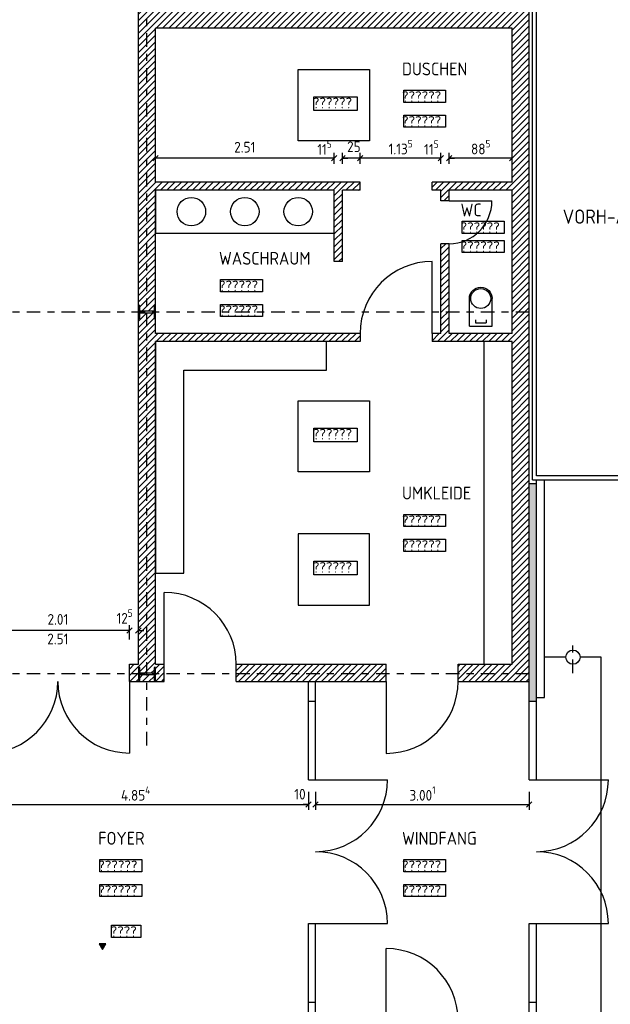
# Model space of a CAD drawing. Header units: metres. Extents: x 0 to 65.5, y 0 to 40.4.
# Tile 10 of 13: x 34.8 to 43, y 11.9 to 25.7. Entities that reach past the tile are written whole.
import ezdxf

# ---------------------------------------------------------------- set-up
doc = ezdxf.new("R2010")
doc.units = ezdxf.units.M
doc.header["$LTSCALE"] = 0.015
doc.header["$PDMODE"] = 35
doc.linetypes.add('STRICHPUNKT', pattern=[25.4, 12.7, -6.35, 0, -6.35])
for name, color, linetype in [('ACHSEN', 8, 'STRICHPUNKT'), ('BEM', 7, 'Continuous'), ('MOEBEL', 30, 'Continuous'), ('SANITAER', 5, 'Continuous'), ('SCHRAFFUR', 8, 'Continuous'), ('SONSTIGES', 7, 'Continuous'), ('TEXT', 7, 'Continuous'), ('TUEREN', 35, 'Continuous'), ('UNKLAR', 1, 'Continuous'), ('WAND', 62, 'Continuous')]:
    doc.layers.add(name, color=color, linetype=linetype)
doc.styles.add('ISOCP', font='isocp.shx', dxfattribs={"height": 0.15})
doc.dimstyles.new('METER_2S', dxfattribs={"dimtxt": 0.24, "dimasz": 0.12, "dimexe": 0.12, "dimexo": 0.12, "dimgap": 0.08, "dimtad": 1, "dimdec": 0, "dimlfac": 100, "dimzin": 5, "dimdsep": 46, "dimtxsty": 'ISOCP', "dimblk1": 'OBLIQUE', "dimblk2": 'OBLIQUE', "dimsah": 1, "dimcen": 0, "dimclrd": 256, "dimclre": 256, "dimclrt": 256, "dimadec": 0, "dimazin": 0, "dimtfac": 1, "dimtdec": 0, "dimtofl": 0, "dimtmove": 2, "dimatfit": 3, "dimldrblk": 'DOT', "dimfxl": 0, "dimtolj": 1, "dimtzin": 0, "dimlwd": -1, "dimlwe": -1, "dimarcsym": 0})
pattern_1 = [(45, (-966.651474, 144.88069), (-0.0449012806, 0.0449012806), [])]

# ---------------------------------------------------------------- blocks, each defined once
blk = doc.blocks.new('_OBLIQUE')
at = {"color": 0, "linetype": 'ByBlock'}
blk.add_line((-0.5, -0.5), (0.5, 0.5), dxfattribs=at)
blk = doc.blocks.new('*D87')
at = {"layer": 'BEM'}
for p, q in [((36.293, 16.998), (36.293, 17.199)), ((36.418, 16.998), (36.418, 17.199)), ((36.293, 17.124), (36.218, 17.124)), ((36.418, 17.124), (36.493, 17.124))]:
    blk.add_line(p, q, dxfattribs=at)
at = {"layer": 'DEFPOINTS', "color": 0}
for p in [(36.293, 17.124), (36.293, 16.923), (36.418, 16.923)]:
    blk.add_point(p, dxfattribs=at)
at = {"layer": 'BEM', "xscale": 0.075, "yscale": 0.075, "zscale": 0.075}
blk.add_blockref('_OBLIQUE', (36.293, 17.124), dxfattribs=at)
at = {"layer": 'BEM', "xscale": 0.075, "yscale": 0.075, "zscale": 0.075, "rotation": 180}
blk.add_blockref('_OBLIQUE', (36.418, 17.124), dxfattribs=at)
at = {"layer": 'BEM', "insert": (36.225, 17.319), "char_height": 0.15, "attachment_point": 5, "style": 'ISOCP'}
blk.add_mtext('\\A1;12\\H0.7X;\\S5^ ;', dxfattribs=at)
blk = doc.blocks.new('_Dot')
at = {"color": 0, "linetype": 'ByBlock', "lineweight": -2}
blk.add_line((-0.5, 0), (-1, 0), dxfattribs=at)
at = {"color": 0, "linetype": 'ByBlock', "const_width": 0.5}
blk.add_lwpolyline([(-0.25, 0, 1), (0.25, 0, 1)], format="xyb", close=True, dxfattribs=at)
blk = doc.blocks.new('*D88')
at = {"layer": 'BEM'}
for p, q in [((34.283, 16.998), (34.283, 17.199)), ((36.293, 16.998), (36.293, 17.199)), ((36.293, 17.124), (34.283, 17.124))]:
    blk.add_line(p, q, dxfattribs=at)
at = {"layer": 'DEFPOINTS', "color": 0}
for p in [(34.283, 17.124), (34.283, 16.923), (36.293, 16.923)]:
    blk.add_point(p, dxfattribs=at)
at = {"layer": 'BEM', "xscale": 0.075, "yscale": 0.075, "zscale": 0.075, "rotation": 180}
blk.add_blockref('_OBLIQUE', (34.283, 17.124), dxfattribs=at)
at = {"layer": 'BEM', "xscale": 0.075, "yscale": 0.075, "zscale": 0.075}
blk.add_blockref('_OBLIQUE', (36.293, 17.124), dxfattribs=at)
at = {"layer": 'BEM', "insert": (35.288, 17.279), "char_height": 0.15, "attachment_point": 5, "style": 'ISOCP'}
blk.add_mtext('\\A1;2.01', dxfattribs=at)
blk = doc.blocks.new('ZU')
blk.add_lwpolyline([(0, 0.09), (-0.02, 0.09), (-0.02, 0.01), (-0.22, 0.01), (-0.22, 0.09), (-0.24, 0.09), (-0.24, -0.09), (-0.22, -0.09), (-0.22, -0.01), (-0.02, -0.01), (-0.02, -0.09), (0, -0.09)], close=True)
blk = doc.blocks.new('*D189')
at = {"layer": 'BEM'}
for p, q in [((33.953, 14.857), (33.953, 14.605)), ((38.807, 14.857), (38.807, 14.605)), ((33.953, 14.68), (38.807, 14.68))]:
    blk.add_line(p, q, dxfattribs=at)
at = {"layer": 'DEFPOINTS', "color": 0}
for p in [(33.953, 14.932), (38.807, 14.932), (38.807, 14.68)]:
    blk.add_point(p, dxfattribs=at)
at = {"layer": 'BEM', "xscale": 0.075, "yscale": 0.075, "zscale": 0.075, "rotation": 180}
blk.add_blockref('_OBLIQUE', (33.953, 14.68), dxfattribs=at)
at = {"layer": 'BEM', "xscale": 0.075, "yscale": 0.075, "zscale": 0.075}
blk.add_blockref('_OBLIQUE', (38.807, 14.68), dxfattribs=at)
at = {"layer": 'BEM', "insert": (36.38, 14.835), "char_height": 0.15, "attachment_point": 5, "style": 'ISOCP'}
blk.add_mtext('\\A1;4.85\\H0.7X;\\S4^ ;', dxfattribs=at)
blk = doc.blocks.new('*D190')
at = {"layer": 'BEM'}
for p, q in [((38.807, 14.857), (38.807, 14.605)), ((38.907, 14.857), (38.907, 14.605)), ((38.807, 14.68), (38.732, 14.68)), ((38.907, 14.68), (38.982, 14.68))]:
    blk.add_line(p, q, dxfattribs=at)
at = {"layer": 'DEFPOINTS', "color": 0}
for p in [(38.807, 14.932), (38.907, 14.932), (38.907, 14.68)]:
    blk.add_point(p, dxfattribs=at)
at = {"layer": 'BEM', "xscale": 0.075, "yscale": 0.075, "zscale": 0.075}
blk.add_blockref('_OBLIQUE', (38.807, 14.68), dxfattribs=at)
at = {"layer": 'BEM', "xscale": 0.075, "yscale": 0.075, "zscale": 0.075, "rotation": 180}
blk.add_blockref('_OBLIQUE', (38.907, 14.68), dxfattribs=at)
at = {"layer": 'BEM', "insert": (38.688, 14.825), "char_height": 0.15, "attachment_point": 5, "style": 'ISOCP'}
blk.add_mtext('\\A1;10', dxfattribs=at)
blk = doc.blocks.new('*D191')
at = {"layer": 'BEM'}
for p, q in [((38.907, 14.857), (38.907, 14.605)), ((41.908, 14.857), (41.908, 14.605)), ((38.907, 14.68), (41.908, 14.68))]:
    blk.add_line(p, q, dxfattribs=at)
at = {"layer": 'DEFPOINTS', "color": 0}
for p in [(38.907, 14.932), (41.908, 14.932), (41.908, 14.68)]:
    blk.add_point(p, dxfattribs=at)
at = {"layer": 'BEM', "xscale": 0.075, "yscale": 0.075, "zscale": 0.075, "rotation": 180}
blk.add_blockref('_OBLIQUE', (38.907, 14.68), dxfattribs=at)
at = {"layer": 'BEM', "xscale": 0.075, "yscale": 0.075, "zscale": 0.075}
blk.add_blockref('_OBLIQUE', (41.908, 14.68), dxfattribs=at)
at = {"layer": 'BEM', "insert": (40.408, 14.835), "char_height": 0.15, "attachment_point": 5, "style": 'ISOCP'}
blk.add_mtext('\\A1;3.00\\H0.7X;\\S1^ ;', dxfattribs=at)
blk = doc.blocks.new('*D197')
at = {"layer": 'BEM'}
for p, q in [((40.783, 23.673), (40.783, 23.828)), ((41.668, 23.673), (41.668, 23.828)), ((41.668, 23.753), (40.783, 23.753))]:
    blk.add_line(p, q, dxfattribs=at)
at = {"layer": 'DEFPOINTS', "color": 0}
for p in [(40.783, 23.753), (40.783, 23.598), (41.668, 23.598)]:
    blk.add_point(p, dxfattribs=at)
at = {"layer": 'BEM', "xscale": 0.075, "yscale": 0.075, "zscale": 0.075, "rotation": 180}
blk.add_blockref('_OBLIQUE', (40.783, 23.753), dxfattribs=at)
at = {"layer": 'BEM', "xscale": 0.075, "yscale": 0.075, "zscale": 0.075}
blk.add_blockref('_OBLIQUE', (41.668, 23.753), dxfattribs=at)
at = {"layer": 'BEM', "insert": (41.226, 23.908), "char_height": 0.15, "attachment_point": 5, "style": 'ISOCP'}
blk.add_mtext('\\A1;88\\H0.7X;\\S5^ ;', dxfattribs=at)
blk = doc.blocks.new('*D198')
at = {"layer": 'BEM'}
for p, q in [((39.533, 23.673), (39.533, 23.828)), ((40.668, 23.673), (40.668, 23.828)), ((40.668, 23.753), (39.533, 23.753))]:
    blk.add_line(p, q, dxfattribs=at)
at = {"layer": 'DEFPOINTS', "color": 0}
for p in [(39.533, 23.753), (39.533, 23.598), (40.668, 23.598)]:
    blk.add_point(p, dxfattribs=at)
at = {"layer": 'BEM', "xscale": 0.075, "yscale": 0.075, "zscale": 0.075, "rotation": 180}
blk.add_blockref('_OBLIQUE', (39.533, 23.753), dxfattribs=at)
at = {"layer": 'BEM', "xscale": 0.075, "yscale": 0.075, "zscale": 0.075}
blk.add_blockref('_OBLIQUE', (40.668, 23.753), dxfattribs=at)
at = {"layer": 'BEM', "insert": (40.101, 23.908), "char_height": 0.15, "attachment_point": 5, "style": 'ISOCP'}
blk.add_mtext('\\A1;1.13\\H0.7X;\\S5^ ;', dxfattribs=at)
blk = doc.blocks.new('*D199')
at = {"layer": 'BEM'}
for p, q in [((39.283, 23.673), (39.283, 23.828)), ((39.533, 23.673), (39.533, 23.828)), ((39.533, 23.753), (39.283, 23.753))]:
    blk.add_line(p, q, dxfattribs=at)
at = {"layer": 'DEFPOINTS', "color": 0}
for p in [(39.283, 23.753), (39.283, 23.598), (39.533, 23.598)]:
    blk.add_point(p, dxfattribs=at)
at = {"layer": 'BEM', "xscale": 0.075, "yscale": 0.075, "zscale": 0.075, "rotation": 180}
blk.add_blockref('_OBLIQUE', (39.283, 23.753), dxfattribs=at)
at = {"layer": 'BEM', "xscale": 0.075, "yscale": 0.075, "zscale": 0.075}
blk.add_blockref('_OBLIQUE', (39.533, 23.753), dxfattribs=at)
at = {"layer": 'BEM', "insert": (39.444, 23.914), "char_height": 0.15, "attachment_point": 5, "style": 'ISOCP'}
blk.add_mtext('\\A1;25', dxfattribs=at)
blk = doc.blocks.new('*D200')
at = {"layer": 'BEM'}
for p, q in [((39.168, 23.673), (39.168, 23.828)), ((39.283, 23.673), (39.283, 23.828)), ((39.168, 23.753), (39.093, 23.753)), ((39.283, 23.753), (39.358, 23.753))]:
    blk.add_line(p, q, dxfattribs=at)
at = {"layer": 'DEFPOINTS', "color": 0}
for p in [(39.168, 23.753), (39.168, 23.598), (39.283, 23.598)]:
    blk.add_point(p, dxfattribs=at)
at = {"layer": 'BEM', "xscale": 0.075, "yscale": 0.075, "zscale": 0.075}
blk.add_blockref('_OBLIQUE', (39.168, 23.753), dxfattribs=at)
at = {"layer": 'BEM', "xscale": 0.075, "yscale": 0.075, "zscale": 0.075, "rotation": 180}
blk.add_blockref('_OBLIQUE', (39.283, 23.753), dxfattribs=at)
at = {"layer": 'BEM', "insert": (39.032, 23.902), "char_height": 0.15, "attachment_point": 5, "style": 'ISOCP'}
blk.add_mtext('\\A1;11\\H0.7X;\\S5^ ;', dxfattribs=at)
blk = doc.blocks.new('*D201')
at = {"layer": 'BEM'}
for p, q in [((36.658, 23.673), (36.658, 23.828)), ((39.168, 23.673), (39.168, 23.828)), ((39.168, 23.753), (36.658, 23.753))]:
    blk.add_line(p, q, dxfattribs=at)
at = {"layer": 'DEFPOINTS', "color": 0}
for p in [(36.658, 23.753), (36.658, 23.598), (39.168, 23.598)]:
    blk.add_point(p, dxfattribs=at)
at = {"layer": 'BEM', "xscale": 0.075, "yscale": 0.075, "zscale": 0.075, "rotation": 180}
blk.add_blockref('_OBLIQUE', (36.658, 23.753), dxfattribs=at)
at = {"layer": 'BEM', "xscale": 0.075, "yscale": 0.075, "zscale": 0.075}
blk.add_blockref('_OBLIQUE', (39.168, 23.753), dxfattribs=at)
at = {"layer": 'BEM', "insert": (37.913, 23.908), "char_height": 0.15, "attachment_point": 5, "style": 'ISOCP'}
blk.add_mtext('\\A1;2.51', dxfattribs=at)
blk = doc.blocks.new('*D202')
at = {"layer": 'BEM'}
for p, q in [((40.668, 23.673), (40.668, 23.828)), ((40.783, 23.673), (40.783, 23.828)), ((40.668, 23.753), (40.593, 23.753)), ((40.783, 23.753), (40.858, 23.753))]:
    blk.add_line(p, q, dxfattribs=at)
at = {"layer": 'DEFPOINTS', "color": 0}
for p in [(40.668, 23.753), (40.668, 23.598), (40.783, 23.598)]:
    blk.add_point(p, dxfattribs=at)
at = {"layer": 'BEM', "xscale": 0.075, "yscale": 0.075, "zscale": 0.075}
blk.add_blockref('_OBLIQUE', (40.668, 23.753), dxfattribs=at)
at = {"layer": 'BEM', "xscale": 0.075, "yscale": 0.075, "zscale": 0.075, "rotation": 180}
blk.add_blockref('_OBLIQUE', (40.783, 23.753), dxfattribs=at)
at = {"layer": 'BEM', "insert": (40.532, 23.902), "char_height": 0.15, "attachment_point": 5, "style": 'ISOCP'}
blk.add_mtext('\\A1;11\\H0.7X;\\S5^ ;', dxfattribs=at)

msp = doc.modelspace()

# ---------------------------------------------------------------- hatches: boundary and pattern name
at = {"layer": 'SCHRAFFUR'}
h = msp.add_hatch(dxfattribs=at)
h.set_pattern_fill('ANSI31', color=256, scale=0.02, style=0)
h.set_pattern_definition(pattern_1)
h.paths.add_polyline_path([(41.908, 31.648), (36.658, 31.648), (36.658, 31.666), (36.638, 31.666), (36.638, 31.746), (36.438, 31.746), (36.438, 31.666), (36.418, 31.666), (36.418, 30.303), (36.658, 30.303), (36.658, 31.408), (41.668, 31.408), (41.668, 29.193), (36.658, 29.193), (36.658, 29.293), (36.418, 29.293), (36.418, 27.978), (36.658, 27.978), (36.658, 28.953), (41.668, 28.953), (41.668, 25.818), (36.658, 25.818), (36.658, 26.585), (36.638, 26.585), (36.638, 26.665), (36.438, 26.665), (36.438, 26.585), (36.418, 26.585), (36.418, 21.684), (36.438, 21.684), (36.438, 21.604), (36.638, 21.604), (36.638, 21.684), (36.658, 21.684), (36.658, 23.303), (39.168, 23.303), (39.168, 22.303), (39.283, 22.303), (39.283, 23.303), (39.533, 23.303), (39.533, 23.418), (36.658, 23.418), (36.658, 25.578), (41.668, 25.578), (41.668, 23.418), (40.543, 23.418), (40.543, 23.303), (40.668, 23.303), (40.668, 23.153), (40.783, 23.153), (40.783, 23.303), (41.668, 23.303), (41.668, 21.293), (40.783, 21.293), (40.783, 22.553), (40.668, 22.553), (40.668, 21.293), (40.543, 21.293), (40.543, 21.178), (41.668, 21.178), (41.668, 16.648), (40.908, 16.648), (40.908, 16.408), (41.908, 16.408)])
h = msp.add_hatch(dxfattribs=at)
h.set_pattern_fill('ANSI31', color=256, scale=0.02, style=0)
h.set_pattern_definition(pattern_1)
h.paths.add_polyline_path([(36.418, 16.648), (36.293, 16.648), (36.293, 16.408), (36.783, 16.408), (36.783, 16.648), (36.658, 16.648), (36.658, 21.178), (39.533, 21.178), (39.533, 21.293), (36.658, 21.293), (36.658, 21.504), (36.638, 21.504), (36.638, 21.584), (36.438, 21.584), (36.438, 21.504), (36.418, 21.504)])
h.paths.add_polyline_path([(36.438, 16.603), (36.438, 16.523), (36.638, 16.523), (36.638, 16.603), (36.658, 16.603), (36.658, 16.423), (36.638, 16.423), (36.638, 16.503), (36.438, 16.503), (36.438, 16.423), (36.418, 16.423), (36.418, 16.603)], flags=16)
msp.add_hatch(color=256, dxfattribs=at).paths.add_polyline_path([(42.008, 19.183), (41.908, 19.183), (41.908, 16.133), (42.008, 16.133), (42.008, 16.183)])
h = msp.add_hatch(dxfattribs=at)
h.set_pattern_fill('ANSI31', color=256, scale=0.02, style=0)
h.set_pattern_definition(pattern_1)
h.paths.add_polyline_path([(37.793, 16.648), (37.793, 16.408), (39.898, 16.408), (39.898, 16.648)])
at = {"layer": 'TEXT'}
msp.add_hatch(color=256, dxfattribs=at).paths.add_polyline_path([(35.915, 12.644), (35.961, 12.724), (35.869, 12.724)])

# ---------------------------------------------------------------- linework, layer by layer
at = {"layer": 'ACHSEN'}
for p, q in [((36.538, 15.508), (36.538, 37.986)), ((41.908, 21.594), (4.343, 21.594)), ((42.521, 16.523), (42.521, 16.973)), ((41.908, 16.513), (4.343, 16.513))]:
    msp.add_line(p, q, dxfattribs=at)
at = {"layer": 'MOEBEL'}
for points in [[(39.168, 23.303), (36.658, 23.303), (36.658, 22.703), (39.168, 22.703)], [(37.058, 20.778), (39.058, 20.778), (39.058, 21.178), (36.658, 21.178), (36.658, 17.928), (37.058, 17.928)], [(41.668, 21.178), (41.268, 21.178), (41.268, 16.648), (41.668, 16.648)]]:
    msp.add_lwpolyline(points, close=True, dxfattribs=at)
for centre in [(37.163, 23.003), (37.913, 23.003), (38.663, 23.003)]:
    msp.add_circle(centre, 0.2, dxfattribs=at)
at = {"layer": 'SANITAER'}
for p, q in [((41.066, 21.393), (41.066, 21.783)), ((41.386, 21.393), (41.386, 21.783)), ((41.151, 21.483), (41.151, 21.443)), ((41.151, 21.443), (41.301, 21.443)), ((41.301, 21.483), (41.301, 21.443)), ((41.066, 21.393), (41.386, 21.393))]:
    msp.add_line(p, q, dxfattribs=at)
msp.add_lwpolyline([(41.066, 21.783, -1), (41.386, 21.783)], format="xyb", dxfattribs=at)
msp.add_lwpolyline([(41.086, 21.783, -1), (41.366, 21.783, -1)], format="xyb", close=True, dxfattribs=at)
at = {"layer": 'SONSTIGES'}
for p, q in [((42.421, 16.748), (42.123, 16.748)), ((42.918, 16.748), (42.621, 16.748)), ((42.918, 6.443), (42.918, 16.748)), ((38.807, 11.903), (38.907, 11.903)), ((41.908, 11.903), (42.008, 11.903))]:
    msp.add_line(p, q, dxfattribs=at)
for points in [[(39.663, 23.998), (38.663, 23.998), (38.663, 24.998), (39.663, 24.998)], [(39.663, 19.348), (38.663, 19.348), (38.663, 20.348), (39.663, 20.348)], [(39.663, 18.478), (38.663, 18.478), (38.663, 17.478), (39.663, 17.478)]]:
    msp.add_lwpolyline(points, close=True, dxfattribs=at)
msp.add_circle((42.521, 16.748), 0.1, dxfattribs=at)
at = {"layer": 'TEXT'}
msp.add_lwpolyline([(35.961, 12.724), (35.869, 12.724), (35.915, 12.644)], close=True, dxfattribs=at)
at = {"layer": 'TUEREN'}
for p, q in [((40.783, 23.153), (41.383, 23.153)), ((40.543, 21.293), (40.543, 22.303)), ((36.783, 16.648), (36.783, 17.658)), ((36.293, 16.408), (36.293, 15.403)), ((39.898, 16.408), (39.898, 15.398)), ((38.907, 15.028), (39.917, 15.028)), ((42.008, 15.028), (43.018, 15.028)), ((38.907, 13.008), (39.917, 13.008)), ((42.008, 13.008), (43.018, 13.008)), ((39.898, 11.648), (39.898, 12.658))]:
    msp.add_line(p, q, dxfattribs=at)
for centre, radius, start, end in [((40.783, 23.153), 0.6, 270, 0), ((40.543, 21.293), 1.01, 90, 180), ((36.783, 16.648), 1.01, 0, 90), ((34.283, 16.408), 1.005, 270, 0), ((36.293, 16.408), 1.005, 180, 270), ((39.898, 16.408), 1.01, 270, 0), ((38.907, 15.028), 1.01, 270, 0), ((42.008, 15.028), 1.01, 270, 0), ((38.907, 13.008), 1.01, 0, 90), ((42.008, 13.008), 1.01, 0, 90), ((39.898, 11.648), 1.01, 0, 90)]:
    msp.add_arc(centre, radius, start, end, dxfattribs=at)
at = {"layer": 'UNKLAR'}
for points in [[(38.884, 24.615), (39.489, 24.615), (39.489, 24.423), (38.884, 24.423)], [(40.144, 24.707), (40.733, 24.707), (40.733, 24.535), (40.144, 24.535)], [(40.144, 24.359), (40.733, 24.359), (40.733, 24.187), (40.144, 24.187)], [(40.965, 22.869), (41.554, 22.869), (41.554, 22.697), (40.965, 22.697)], [(40.965, 22.6), (41.554, 22.6), (41.554, 22.428), (40.965, 22.428)], [(37.573, 22.049), (38.161, 22.049), (38.161, 21.877), (37.573, 21.877)], [(37.573, 21.701), (38.161, 21.701), (38.161, 21.529), (37.573, 21.529)], [(38.884, 19.965), (39.489, 19.965), (39.489, 19.773), (38.884, 19.773)], [(40.144, 18.753), (40.733, 18.753), (40.733, 18.581), (40.144, 18.581)], [(40.144, 18.405), (40.733, 18.405), (40.733, 18.233), (40.144, 18.233)], [(38.884, 18.095), (39.489, 18.095), (39.489, 17.903), (38.884, 17.903)], [(35.878, 13.907), (36.466, 13.907), (36.466, 13.735), (35.878, 13.735)], [(40.144, 13.907), (40.733, 13.907), (40.733, 13.735), (40.144, 13.735)], [(35.878, 13.559), (36.466, 13.559), (36.466, 13.387), (35.878, 13.387)], [(40.144, 13.559), (40.733, 13.559), (40.733, 13.387), (40.144, 13.387)], [(36.041, 12.985), (36.454, 12.985), (36.454, 12.811), (36.041, 12.811)]]:
    msp.add_lwpolyline(points, close=True, dxfattribs=at)
at = {"layer": 'WAND'}
for p, q in [((41.953, 19.238), (41.953, 33.568)), ((42.008, 19.293), (42.008, 33.513)), ((41.908, 16.408), (41.908, 31.863)), ((41.908, 15.028), (41.908, 31.863)), ((36.418, 16.648), (36.418, 26.968)), ((36.658, 23.418), (36.658, 25.578)), ((41.668, 25.578), (36.658, 25.578)), ((41.668, 23.418), (41.668, 25.578)), ((39.533, 23.418), (36.658, 23.418)), ((39.533, 23.303), (39.533, 23.418)), ((41.668, 23.418), (40.543, 23.418)), ((40.543, 23.303), (40.543, 23.418)), ((36.658, 21.293), (36.658, 23.303)), ((39.168, 23.303), (36.658, 23.303)), ((39.168, 22.303), (39.168, 23.303)), ((39.533, 23.303), (39.283, 23.303)), ((39.283, 22.303), (39.283, 23.303)), ((40.668, 23.303), (40.543, 23.303)), ((40.668, 23.153), (40.668, 23.303)), ((41.668, 23.303), (40.783, 23.303)), ((40.783, 23.153), (40.783, 23.303)), ((41.668, 21.293), (41.668, 23.303)), ((40.783, 23.153), (40.668, 23.153)), ((40.668, 21.293), (40.668, 22.553)), ((40.783, 22.553), (40.668, 22.553)), ((40.783, 21.293), (40.783, 22.553)), ((39.283, 22.303), (39.168, 22.303)), ((39.533, 21.293), (36.658, 21.293)), ((39.533, 21.293), (39.533, 21.178)), ((40.668, 21.293), (40.543, 21.293)), ((40.543, 21.293), (40.543, 21.178)), ((41.668, 21.293), (40.783, 21.293)), ((36.658, 16.648), (36.658, 21.178)), ((39.533, 21.178), (36.658, 21.178)), ((41.668, 21.178), (40.543, 21.178)), ((41.668, 16.648), (41.668, 21.178)), ((41.953, 19.238), (44.608, 19.238)), ((44.608, 19.293), (42.008, 19.293)), ((42.008, 16.183), (42.008, 19.238)), ((42.123, 16.183), (42.123, 19.238)), ((42.008, 19.183), (41.908, 19.183)), ((36.293, 16.408), (36.293, 16.648)), ((36.293, 16.648), (36.418, 16.648)), ((36.658, 16.648), (36.783, 16.648)), ((36.783, 16.408), (36.783, 16.648)), ((37.793, 16.408), (37.793, 16.648)), ((37.793, 16.648), (39.898, 16.648)), ((39.898, 16.408), (39.898, 16.648)), ((40.908, 16.408), (40.908, 16.648)), ((40.908, 16.648), (41.668, 16.648)), ((36.293, 16.408), (36.783, 16.408)), ((37.793, 16.408), (39.898, 16.408)), ((38.807, 15.028), (38.807, 16.408)), ((38.907, 15.028), (38.907, 16.408)), ((40.908, 16.408), (41.908, 16.408)), ((42.008, 16.183), (42.123, 16.183)), ((42.008, 15.028), (42.008, 16.183)), ((38.807, 16.133), (38.907, 16.133)), ((41.908, 16.133), (42.008, 16.133)), ((38.807, 15.028), (38.907, 15.028)), ((41.908, 15.028), (42.008, 15.028)), ((38.807, 11.648), (38.807, 13.008)), ((38.807, 13.008), (38.907, 13.008)), ((38.907, 11.648), (38.907, 13.008)), ((41.908, 11.648), (41.908, 13.008)), ((41.908, 13.008), (42.008, 13.008)), ((42.008, 11.648), (42.008, 13.008))]:
    msp.add_line(p, q, dxfattribs=at)

# ---------------------------------------------------------------- block references
for p in [(36.658, 21.594), (36.658, 16.513)]:
    msp.add_blockref('ZU', p, dxfattribs=at)

# ---------------------------------------------------------------- texts
at = {"layer": 'BEM', "insert": (35.288, 17.004), "char_height": 0.15, "attachment_point": 5, "style": 'ISOCP'}
msp.add_mtext('\\A1;2.51', dxfattribs=at)
at = {"layer": 'TEXT', "style": 'ISOCP'}
for s, height, p in [('DUSCHEN', 0.18, (40.121, 24.916)), ('??????', 0.15, (38.869, 24.453)), ('??????', 0.15, (40.121, 24.542)), ('??????', 0.15, (40.121, 24.194)), ('WC', 0.18, (40.943, 22.937)), ('VORH-ALTBAU', 0.2, (42.377, 22.833)), ('??????', 0.15, (40.943, 22.703)), ('??????', 0.15, (40.943, 22.435)), ('WASCHRAUM', 0.18, (37.55, 22.258)), ('??????', 0.15, (37.55, 21.884)), ('??????', 0.15, (37.55, 21.536)), ('??????', 0.15, (38.869, 19.803)), ('UMKLEIDE', 0.18, (40.121, 18.962)), ('??????', 0.15, (40.121, 18.588)), ('??????', 0.15, (40.121, 18.24)), ('??????', 0.15, (38.869, 17.933)), ('FOYER', 0.18, (35.855, 14.116)), ('WINDFANG', 0.18, (40.121, 14.116)), ('??????', 0.15, (35.855, 13.742)), ('??????', 0.15, (40.121, 13.742)), ('??????', 0.15, (35.855, 13.394)), ('??????', 0.15, (40.121, 13.394)), ('????', 0.15, (36.029, 12.82))]:
    msp.add_text(s, height=height, dxfattribs=at).set_placement(p)

# ---------------------------------------------------------------- dimensions: what is measured, and where the dimension line sits
at = {"layer": 'BEM'}
for base, p1, p2, text, picture, middle in [((39.168, 23.753), (39.283, 23.598), (39.168, 23.598), '11\\H0.7X;\\S5^ ;', '*D200', (39.032, 23.902)), ((40.668, 23.753), (40.783, 23.598), (40.668, 23.598), '11\\H0.7X;\\S5^ ;', '*D202', (40.532, 23.902)), ((36.293, 17.124), (36.418, 16.923), (36.293, 16.923), '12\\H0.7X;\\S5^ ;', '*D87', (36.225, 17.319))]:
    dim = msp.add_linear_dim(base=base, p1=p1, p2=p2, text=text, dimstyle='METER_2S', override={"dimtxt": 0.15, "dimasz": 0.075, "dimexe": 0.075, "dimexo": 0.075}, dxfattribs=at)
    dim.commit()
    dim.dimension.update_dxf_attribs({"geometry": picture, "text_midpoint": middle, "dimtype": 160})
for base, p1, p2, text, override, picture, middle in [((39.533, 23.753), (40.668, 23.598), (39.533, 23.598), '1.13\\H0.7X;\\S5^ ;', {"dimtxt": 0.15, "dimasz": 0.075, "dimexe": 0.075, "dimexo": 0.075, "dimdec": 2, "dimlfac": 1}, '*D198', (40.101, 23.908)), ((40.783, 23.753), (41.668, 23.598), (40.783, 23.598), '88\\H0.7X;\\S5^ ;', {"dimtxt": 0.15, "dimasz": 0.075, "dimexe": 0.075, "dimexo": 0.075}, '*D197', (41.226, 23.908)), ((38.807, 14.68), (33.953, 14.932), (38.807, 14.932), '4.85\\H0.7X;\\S4^ ;', {"dimtxt": 0.15, "dimasz": 0.075, "dimexe": 0.075, "dimexo": 0.075, "dimdec": 2, "dimlfac": 1}, '*D189', (36.38, 14.835)), ((41.908, 14.68), (38.907, 14.932), (41.908, 14.932), '3.00\\H0.7X;\\S1^ ;', {"dimtxt": 0.15, "dimasz": 0.075, "dimexe": 0.075, "dimexo": 0.075, "dimdec": 2, "dimlfac": 1}, '*D191', (40.408, 14.835))]:
    dim = msp.add_linear_dim(base=base, p1=p1, p2=p2, text=text, dimstyle='METER_2S', override=override, dxfattribs=at)
    dim.commit()
    dim.dimension.update_dxf_attribs({"geometry": picture, "text_midpoint": middle})
for base, p1, p2, picture, middle in [((36.658, 23.753), (39.168, 23.598), (36.658, 23.598), '*D201', (37.913, 23.908)), ((34.283, 17.124), (36.293, 16.923), (34.283, 16.923), '*D88', (35.288, 17.279))]:
    dim = msp.add_linear_dim(base=base, p1=p1, p2=p2, dimstyle='METER_2S', override={"dimtxt": 0.15, "dimasz": 0.075, "dimexe": 0.075, "dimexo": 0.075, "dimdec": 2, "dimlfac": 1}, dxfattribs=at)
    dim.commit()
    dim.dimension.update_dxf_attribs({"geometry": picture, "text_midpoint": middle})
for base, p1, p2, picture, middle in [((39.283, 23.753), (39.533, 23.598), (39.283, 23.598), '*D199', (39.444, 23.914)), ((38.907, 14.68), (38.807, 14.932), (38.907, 14.932), '*D190', (38.688, 14.825))]:
    dim = msp.add_linear_dim(base=base, p1=p1, p2=p2, dimstyle='METER_2S', override={"dimtxt": 0.15, "dimasz": 0.075, "dimexe": 0.075, "dimexo": 0.075}, dxfattribs=at)
    dim.commit()
    dim.dimension.update_dxf_attribs({"geometry": picture, "text_midpoint": middle, "dimtype": 160})

doc.saveas('drawing.dxf')
